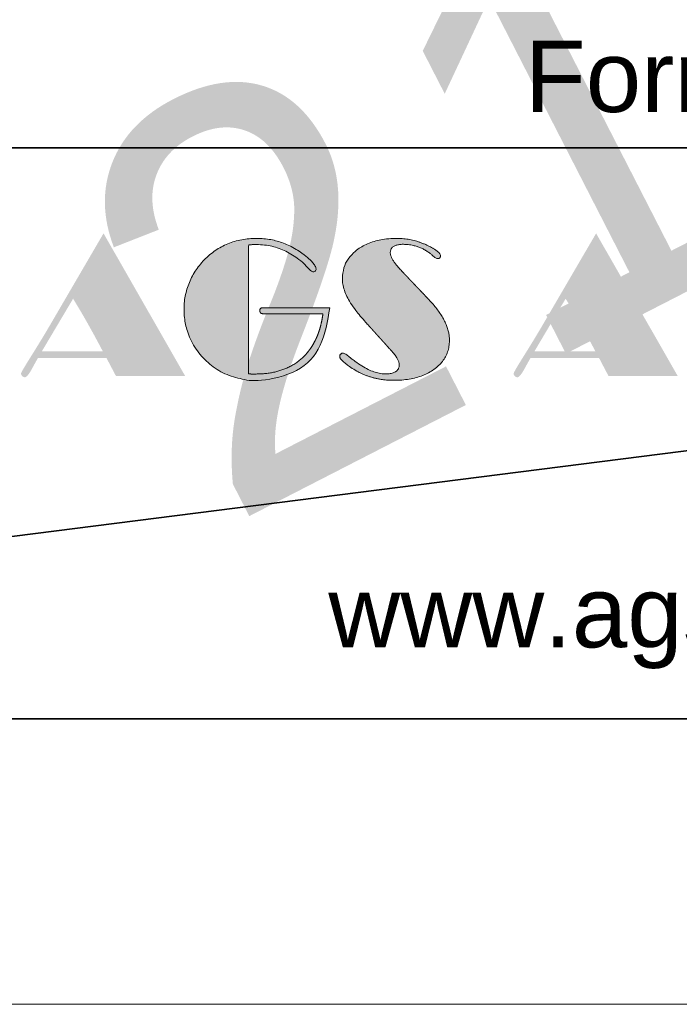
# Model space of a CAD drawing. Header units: millimetres. Extents: x -437 to 139813, y -473 to 90544.
# Tile 139 of 149: x 124371 to 126682, y 6444 to 9892. Entities that reach past the tile are written whole.
import ezdxf
from ezdxf.enums import TextEntityAlignment as Align

# ---------------------------------------------------------------- set-up
doc = ezdxf.new("R2010")
doc.units = ezdxf.units.MM
for name, color, linetype, lineweight in [('059 Kader (tekening)', 253, 'Continuous', 13), ('060 Hoofd (tekening)', 253, 'Continuous', 13), ('999 Tags', 253, 'Continuous', 13)]:
    doc.layers.add(name, color=color, linetype=linetype, lineweight=lineweight)
doc.layers.add('Xref', color=253, linetype='Continuous')
doc.styles.add('pres Arial 14.0 mm', font='txt', dxfattribs={"height": 14})
doc.styles.add('Style-Arial', font='arial.ttf')

# ---------------------------------------------------------------- blocks, each defined once
blk = doc.blocks.new('PWH1-v2')
at = {"layer": '060 Hoofd (tekening)', "linetype": 'Continuous', "lineweight": 13}
h = blk.add_hatch(color=256, dxfattribs=at)
edge = h.paths.add_edge_path()
edge.add_spline(control_points=[(-143.256, 13.89), (-143.57, 13.35), (-143.95, 12.744), (-144.331, 12.139), (-144.331, 12.094), (-144.331, 12.042), (-144.29, 12.002), (-144.25, 11.961), (-144.198, 11.961), (-144.111, 11.961), (-143.939, 12.276), (-143.819, 12.5), (-143.735, 12.64)], knot_values=[0, 0, 0, 0.166667, 0.166667, 0.333333, 0.333333, 0.5, 0.5, 0.666667, 0.666667, 0.833333, 0.833333, 1, 1, 1], degree=2, periodic=0)
edge.add_line((-143.735, 12.64), (-141.341, 12.64))
edge.add_line((-141.341, 12.64), (-141.004, 12))
edge.add_line((-141.004, 12), (-138.578, 12))
edge.add_line((-138.578, 12), (-141.441, 17))
edge.add_line((-141.441, 17), (-143.256, 13.89))
edge = h.paths.add_edge_path(flags=16)
edge.add_spline(control_points=[(-142.508, 14.711), (-142.253, 14.298), (-141.994, 13.839), (-141.735, 13.38), (-141.467, 12.869)], knot_values=[0, 0, 0, 0.5, 0.5, 1, 1, 1], degree=2, periodic=0)
edge.add_line((-141.467, 12.869), (-143.602, 12.869))
edge.add_line((-143.602, 12.869), (-142.508, 14.711))
h = blk.add_hatch(color=256, dxfattribs=at)
edge = h.paths.add_edge_path()
edge.add_spline(control_points=[(-125.995, 13.89), (-126.309, 13.35), (-126.689, 12.744), (-127.069, 12.139), (-127.069, 12.094), (-127.069, 12.042), (-127.029, 12.002), (-126.988, 11.961), (-126.936, 11.961), (-126.849, 11.961), (-126.678, 12.276), (-126.558, 12.5), (-126.474, 12.64)], knot_values=[0, 0, 0, 0.166667, 0.166667, 0.333333, 0.333333, 0.5, 0.5, 0.666667, 0.666667, 0.833333, 0.833333, 1, 1, 1], degree=2, periodic=0)
edge.add_line((-126.474, 12.64), (-124.079, 12.64))
edge.add_line((-124.079, 12.64), (-123.743, 12))
edge.add_line((-123.743, 12), (-121.317, 12))
edge.add_line((-121.317, 12), (-124.179, 17))
edge.add_line((-124.179, 17), (-125.995, 13.89))
edge = h.paths.add_edge_path(flags=16)
edge.add_spline(control_points=[(-125.247, 14.711), (-124.991, 14.298), (-124.733, 13.839), (-124.474, 13.38), (-124.205, 12.869)], knot_values=[0, 0, 0, 0.5, 0.5, 1, 1, 1], degree=2, periodic=0)
edge.add_line((-124.205, 12.869), (-126.34, 12.869))
edge.add_line((-126.34, 12.869), (-125.247, 14.711))
h = blk.add_hatch(color=256, dxfattribs=at)
edge = h.paths.add_edge_path()
edge.add_line((-133.512, 14.397), (-135.766, 14.397))
edge.add_spline(control_points=[(-135.766, 14.397), (-135.902, 14.397), (-135.933, 14.376), (-135.964, 14.355), (-135.964, 14.293), (-135.964, 14.229), (-135.925, 14.204), (-135.886, 14.18), (-135.747, 14.18)], knot_values=[0, 0, 0, 0.25, 0.25, 0.5, 0.5, 0.75, 0.75, 1, 1, 1], degree=2, periodic=0)
edge.add_line((-135.747, 14.18), (-133.753, 14.18))
edge.add_spline(control_points=[(-133.753, 14.18), (-133.888, 13.164), (-134.497, 12.619), (-135.105, 12.074), (-136.098, 12.074)], knot_values=[0, 0, 0, 0.5, 0.5, 1, 1, 1], degree=2, periodic=0)
edge.add_line((-136.098, 12.074), (-136.258, 12.074))
edge.add_spline(control_points=[(-136.258, 12.074), (-136.311, 12.074), (-136.363, 12.08)], knot_values=[0, 0, 0, 1, 1, 1], degree=2, periodic=0)
edge.add_line((-136.363, 12.08), (-136.363, 16.595))
edge.add_spline(control_points=[(-136.363, 16.595), (-136.247, 16.605), (-136.192, 16.607), (-136.137, 16.608), (-136.091, 16.608), (-135.629, 16.608), (-135.214, 16.443), (-134.8, 16.278), (-134.428, 15.948), (-134.37, 15.893), (-134.286, 15.796), (-134.163, 15.654), (-134.092, 15.654), (-134.047, 15.654), (-134.019, 15.683), (-133.992, 15.712), (-133.992, 15.754), (-133.992, 15.825), (-134.084, 15.942), (-134.176, 16.058), (-134.341, 16.191), (-134.739, 16.514), (-135.163, 16.668), (-135.587, 16.822), (-136.078, 16.822), (-136.618, 16.822), (-137.07, 16.64), (-137.521, 16.459), (-137.88, 16.1), (-138.239, 15.744), (-138.43, 15.29), (-138.621, 14.835), (-138.621, 14.337), (-138.621, 13.839), (-138.433, 13.386), (-138.245, 12.933), (-137.893, 12.58), (-137.53, 12.218), (-137.073, 12.035), (-136.615, 11.853), (-136.071, 11.853), (-134.936, 11.853), (-134.256, 12.528), (-133.577, 13.203), (-133.512, 14.397)], knot_values=[0, 0, 0, 0.045455, 0.045455, 0.090909, 0.090909, 0.136364, 0.136364, 0.181818, 0.181818, 0.227273, 0.227273, 0.272727, 0.272727, 0.318182, 0.318182, 0.363636, 0.363636, 0.409091, 0.409091, 0.454545, 0.454545, 0.5, 0.5, 0.545455, 0.545455, 0.590909, 0.590909, 0.636364, 0.636364, 0.681818, 0.681818, 0.727273, 0.727273, 0.772727, 0.772727, 0.818182, 0.818182, 0.863636, 0.863636, 0.909091, 0.909091, 0.954545, 0.954545, 1, 1, 1], degree=2, periodic=0)
h = blk.add_hatch(color=256, dxfattribs=at)
edge = h.paths.add_edge_path()
edge.add_line((-130.041, 14.68), (-130.93, 15.616))
edge.add_spline(control_points=[(-130.93, 15.616), (-131.174, 15.871), (-131.284, 16.041), (-131.394, 16.211), (-131.394, 16.331), (-131.394, 16.464), (-131.274, 16.54), (-131.155, 16.616), (-130.951, 16.616), (-130.698, 16.616), (-130.462, 16.542), (-130.225, 16.467), (-130.034, 16.325), (-129.989, 16.292), (-129.918, 16.228), (-129.788, 16.114), (-129.73, 16.114), (-129.688, 16.114), (-129.659, 16.142), (-129.63, 16.169), (-129.63, 16.205), (-129.63, 16.266), (-129.715, 16.347), (-129.801, 16.428), (-129.956, 16.511), (-130.264, 16.673), (-130.554, 16.747), (-130.843, 16.822), (-131.173, 16.822), (-132.021, 16.822), (-132.546, 16.43), (-133.07, 16.039), (-133.07, 15.417), (-133.07, 15.074), (-132.871, 14.707), (-132.672, 14.34), (-132.177, 13.8)], knot_values=[0, 0, 0, 0.055556, 0.055556, 0.111111, 0.111111, 0.166667, 0.166667, 0.222222, 0.222222, 0.277778, 0.277778, 0.333333, 0.333333, 0.388889, 0.388889, 0.444444, 0.444444, 0.5, 0.5, 0.555556, 0.555556, 0.611111, 0.611111, 0.666667, 0.666667, 0.722222, 0.722222, 0.777778, 0.777778, 0.833333, 0.833333, 0.888889, 0.888889, 0.944444, 0.944444, 1, 1, 1], degree=2, periodic=0)
edge.add_line((-132.177, 13.8), (-131.488, 13.039))
edge.add_spline(control_points=[(-131.488, 13.039), (-131.261, 12.796), (-131.169, 12.647), (-131.076, 12.498), (-131.076, 12.388), (-131.076, 12.243), (-131.201, 12.16), (-131.325, 12.078), (-131.545, 12.078), (-131.801, 12.078), (-132.07, 12.189), (-132.339, 12.301), (-132.685, 12.56), (-132.743, 12.602), (-132.834, 12.68), (-132.979, 12.806), (-133.05, 12.806), (-133.096, 12.806), (-133.13, 12.77), (-133.164, 12.735), (-133.164, 12.686), (-133.164, 12.635), (-133.105, 12.572), (-133.047, 12.509), (-132.873, 12.376), (-132.523, 12.114), (-132.123, 11.983), (-131.724, 11.853), (-131.28, 11.853), (-130.39, 11.853), (-129.855, 12.239), (-129.319, 12.626), (-129.319, 13.257), (-129.319, 13.587), (-129.5, 13.944), (-129.681, 14.302), (-130.041, 14.68)], knot_values=[0, 0, 0, 0.055556, 0.055556, 0.111111, 0.111111, 0.166667, 0.166667, 0.222222, 0.222222, 0.277778, 0.277778, 0.333333, 0.333333, 0.388889, 0.388889, 0.444444, 0.444444, 0.5, 0.5, 0.555556, 0.555556, 0.611111, 0.611111, 0.666667, 0.666667, 0.722222, 0.722222, 0.777778, 0.777778, 0.833333, 0.833333, 0.888889, 0.888889, 0.944444, 0.944444, 1, 1, 1], degree=2, periodic=0)
for points, knots in [([(-133.512, 14.397), (-134.639, 14.397), (-135.766, 14.397), (-135.902, 14.397), (-135.933, 14.376), (-135.964, 14.355), (-135.964, 14.293), (-135.964, 14.229), (-135.925, 14.204), (-135.886, 14.18), (-135.747, 14.18), (-134.75, 14.18), (-133.753, 14.18), (-133.888, 13.164), (-134.497, 12.619), (-135.105, 12.074), (-136.098, 12.074), (-136.205, 12.074), (-136.258, 12.074), (-136.311, 12.074), (-136.363, 12.08), (-136.363, 14.338), (-136.363, 16.595), (-136.247, 16.605), (-136.192, 16.607), (-136.137, 16.608), (-136.091, 16.608), (-135.629, 16.608), (-135.214, 16.443), (-134.8, 16.278), (-134.428, 15.948), (-134.37, 15.893), (-134.286, 15.796), (-134.163, 15.654), (-134.092, 15.654), (-134.047, 15.654), (-134.019, 15.683), (-133.992, 15.712), (-133.992, 15.754), (-133.992, 15.825), (-134.084, 15.942), (-134.176, 16.058), (-134.341, 16.191), (-134.739, 16.514), (-135.163, 16.668), (-135.587, 16.822), (-136.078, 16.822), (-136.618, 16.822), (-137.07, 16.64), (-137.521, 16.459), (-137.88, 16.1), (-138.239, 15.744), (-138.43, 15.29), (-138.621, 14.835), (-138.621, 14.337), (-138.621, 13.839), (-138.433, 13.386), (-138.245, 12.933), (-137.893, 12.58), (-137.53, 12.218), (-137.073, 12.035), (-136.615, 11.853), (-136.071, 11.853), (-134.936, 11.853), (-134.256, 12.528), (-133.577, 13.203), (-133.512, 14.397)], [0, 0, 0, 0.166667, 0.166667, 0.208333, 0.208333, 0.25, 0.25, 0.291667, 0.291667, 0.333333, 0.333333, 0.5, 0.5, 0.541667, 0.541667, 0.583333, 0.583333, 0.625, 0.625, 0.666667, 0.666667, 0.833333, 0.833333, 0.840909, 0.840909, 0.848485, 0.848485, 0.856061, 0.856061, 0.863636, 0.863636, 0.871212, 0.871212, 0.878788, 0.878788, 0.886364, 0.886364, 0.893939, 0.893939, 0.901515, 0.901515, 0.909091, 0.909091, 0.916667, 0.916667, 0.924242, 0.924242, 0.931818, 0.931818, 0.939394, 0.939394, 0.94697, 0.94697, 0.954545, 0.954545, 0.962121, 0.962121, 0.969697, 0.969697, 0.977273, 0.977273, 0.984848, 0.984848, 0.992424, 0.992424, 1, 1, 1]), ([(-130.041, 14.68), (-130.486, 15.148), (-130.93, 15.616), (-131.174, 15.871), (-131.284, 16.041), (-131.394, 16.211), (-131.394, 16.331), (-131.394, 16.464), (-131.274, 16.54), (-131.155, 16.616), (-130.951, 16.616), (-130.698, 16.616), (-130.462, 16.542), (-130.225, 16.467), (-130.034, 16.325), (-129.989, 16.292), (-129.918, 16.228), (-129.788, 16.114), (-129.73, 16.114), (-129.688, 16.114), (-129.659, 16.142), (-129.63, 16.169), (-129.63, 16.205), (-129.63, 16.266), (-129.715, 16.347), (-129.801, 16.428), (-129.956, 16.511), (-130.264, 16.673), (-130.554, 16.747), (-130.843, 16.822), (-131.173, 16.822), (-132.021, 16.822), (-132.546, 16.43), (-133.07, 16.039), (-133.07, 15.417), (-133.07, 15.074), (-132.871, 14.707), (-132.672, 14.34), (-132.177, 13.8), (-131.833, 13.419), (-131.488, 13.039), (-131.261, 12.796), (-131.169, 12.647), (-131.076, 12.498), (-131.076, 12.388), (-131.076, 12.243), (-131.201, 12.16), (-131.325, 12.078), (-131.545, 12.078), (-131.801, 12.078), (-132.07, 12.189), (-132.339, 12.301), (-132.685, 12.56), (-132.743, 12.602), (-132.834, 12.68), (-132.979, 12.806), (-133.05, 12.806), (-133.096, 12.806), (-133.13, 12.77), (-133.164, 12.735), (-133.164, 12.686), (-133.164, 12.635), (-133.105, 12.572), (-133.047, 12.509), (-132.873, 12.376), (-132.523, 12.114), (-132.123, 11.983), (-131.724, 11.853), (-131.28, 11.853), (-130.39, 11.853), (-129.855, 12.239), (-129.319, 12.626), (-129.319, 13.257), (-129.319, 13.587), (-129.5, 13.944), (-129.681, 14.302), (-130.041, 14.68)], [0, 0, 0, 0.25, 0.25, 0.263889, 0.263889, 0.277778, 0.277778, 0.291667, 0.291667, 0.305556, 0.305556, 0.319444, 0.319444, 0.333333, 0.333333, 0.347222, 0.347222, 0.361111, 0.361111, 0.375, 0.375, 0.388889, 0.388889, 0.402778, 0.402778, 0.416667, 0.416667, 0.430556, 0.430556, 0.444444, 0.444444, 0.458333, 0.458333, 0.472222, 0.472222, 0.486111, 0.486111, 0.5, 0.5, 0.75, 0.75, 0.763889, 0.763889, 0.777778, 0.777778, 0.791667, 0.791667, 0.805556, 0.805556, 0.819444, 0.819444, 0.833333, 0.833333, 0.847222, 0.847222, 0.861111, 0.861111, 0.875, 0.875, 0.888889, 0.888889, 0.902778, 0.902778, 0.916667, 0.916667, 0.930556, 0.930556, 0.944444, 0.944444, 0.958333, 0.958333, 0.972222, 0.972222, 0.986111, 0.986111, 1, 1, 1])]:
    blk.add_open_spline(points, degree=2, knots=knots, dxfattribs=at)
at = {"layer": '060 Hoofd (tekening)', "color": 254, "linetype": 'Continuous', "lineweight": 13, "style": 'Style-Arial'}
blk.add_text('Formaat:', height=2.5, dxfattribs=at).set_placement((-119.689, 21.25), align=Align.CENTER)
blk.add_text('www.agsarchitects.net', height=2.5, dxfattribs=at).set_placement((-116.097, 5), align=Align.TOP_CENTER)
at = {"layer": '999 Tags', "linetype": 'Continuous', "lineweight": 13, "style": 'Style-Arial'}
blk.add_attdef('tek_status', text='', height=8, dxfattribs=at).set_placement((-97.457, 92.5), align=Align.MIDDLE_CENTER)
for tag, height, p in [('projectleider', 2.5, (-42.457, 21.25)), ('proj_nummer', 4.5, (-2.457, 14.5))]:
    blk.add_attdef(tag, text='', height=height, dxfattribs=at).set_placement(p, align=Align.RIGHT)
at = {"layer": '999 Tags', "linetype": 'Continuous', "lineweight": 13, "style": 'Style-Arial', "width": 0.888889}
blk.add_attdef('tek_nummer', text='', height=4.5, dxfattribs=at).set_placement((-2.457, 2), align=Align.RIGHT)
at = {"layer": '999 Tags', "linetype": 'Continuous', "lineweight": 13, "style": 'Style-Arial'}
for tag, height in [('tek_omschrijving_2', 6), ('tek_omschrijving', 6), ('proj_plaats', 6), ('proj_omschrijving', 6), ('tek_formaat', 2.5), ('wijz_datum1', 2.5), ('schaal', 2.5), ('opdrachtgever', 2.5)]:
    blk.add_attdef(tag, (0, 0), '', height=height, dxfattribs=at)
at = {"layer": '060 Hoofd (tekening)', "color": 254, "linetype": 'Continuous', "lineweight": 35}
mesh = blk.add_polyface(dxfattribs=at)
corners = [(-194.957, 0), (0.043, 0), (0.043, 80), (-194.957, 80)]
mesh.append_faces([[corners[k] for k in face] for face in [(3, 1, 2)]], dxfattribs={"vtx0": -1, "color": 254})
mesh.append_faces([[corners[k] for k in face] for face in [(3, 0, 1)]], dxfattribs={"vtx2": -1, "color": 254})
mesh = blk.add_polyface(dxfattribs=at)
corners = [(-194.957, 20), (-37.457, 20), (-37.457, 0), (-194.957, 0)]
mesh.append_faces([[corners[k] for k in face] for face in [(3, 1, 2)]], dxfattribs={"vtx0": -1, "color": 254})
mesh.append_faces([[corners[k] for k in face] for face in [(3, 0, 1)]], dxfattribs={"vtx2": -1, "color": 254})
blk = doc.blocks.new('AE1')
at = {"layer": '059 Kader (tekening)', "color": 12, "linetype": 'Continuous', "lineweight": 13}
mesh = blk.add_polyface(dxfattribs=at)
corners = [(0, 0), (1399, 0), (1399, 841), (0, 841)]
mesh.append_faces([[corners[k] for k in face] for face in [(3, 1, 2)]], dxfattribs={"vtx0": -1, "color": 12})
mesh.append_faces([[corners[k] for k in face] for face in [(3, 0, 1)]], dxfattribs={"vtx2": -1, "color": 12})
at = {"layer": '059 Kader (tekening)', "color": 12, "linetype": 'Continuous', "lineweight": 35}
mesh = blk.add_polyface(dxfattribs=at)
corners = [(10, 10), (1389, 10), (1389, 831), (10, 831)]
mesh.append_faces([[corners[k] for k in face] for face in [(0, 2, 3)]], dxfattribs={"vtx0": -1, "color": 12})
mesh.append_faces([[corners[k] for k in face] for face in [(1, 2, 0)]], dxfattribs={"vtx1": -1, "color": 12})

msp = doc.modelspace()

# ---------------------------------------------------------------- block references
at = {"layer": 'Xref', "linetype": 'Continuous', "lineweight": 35, "xscale": 100, "yscale": 100, "zscale": 100}
msp.add_blockref('AE1', (-87, 6444.2), dxfattribs=at)
at = {"layer": 'Xref', "linetype": 'Continuous', "lineweight": 50, "xscale": 100, "yscale": 100, "zscale": 100}
msp.add_blockref('PWH1-v2', (138808.7, 7444.2), dxfattribs=at)

# ---------------------------------------------------------------- texts
at = {"layer": 'Xref', "insert": (129169.5, 12236.6), "char_height": 1400, "attachment_point": 5, "rotation": 27.1497, "line_spacing_factor": 0.96, "style": 'pres Arial 14.0 mm'}
msp.add_mtext('\\T1.151;CONCEPT\\P21-10-2019', dxfattribs=at)

doc.saveas('drawing.dxf')
